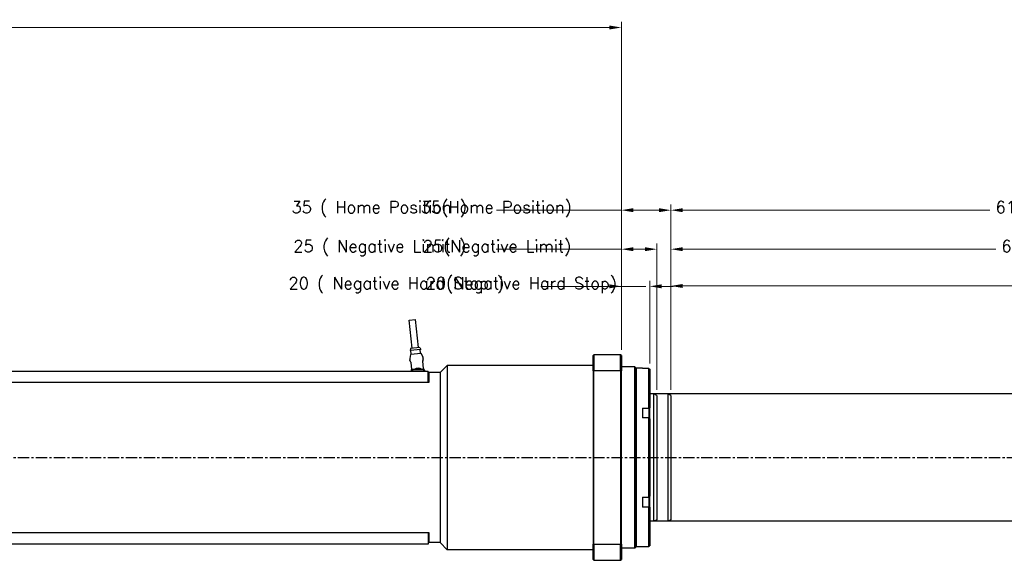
# Model space of a CAD drawing. Extents: x 0 to 2359, y -75 to 1663.
# Tile 3 of 23: x 695 to 1391, y 569 to 951. Entities that reach past the tile are written whole.
import ezdxf

# ---------------------------------------------------------------- set-up
doc = ezdxf.new("R2010")
doc.units = 0
doc.header["$LTSCALE"] = 25.4
doc.linetypes.add('CENTER', pattern=[2, 1.25, -0.25, 0.25, -0.25])
doc.layers.get('0').update_dxf_attribs({"linetype": 'CONTINUOUS'})
doc.layers.get('Defpoints').update_dxf_attribs({"linetype": 'CONTINUOUS'})
doc.layers.add('ATA-CENTER', color=133, linetype='CENTER')
doc.layers.add('ATA-DIM', color=252, linetype='CONTINUOUS', lineweight=25)
doc.styles.get("Standard").update_dxf_attribs({"font": 'simplex.shx'})
doc.dimstyles.new('ata_A1', dxfattribs={"dimtxt": 4.2, "dimasz": 4.2, "dimexe": 2, "dimexo": 2, "dimgap": 2, "dimtad": 0, "dimtih": 1, "dimtoh": 1, "dimdec": 6, "dimdsep": 46, "dimtxsty": 'Standard', "dimcen": 0, "dimclrd": 252, "dimclre": 252, "dimclrt": 4, "dimadec": 6, "dimazin": 2, "dimtfac": 1, "dimtdec": 6, "dimtofl": 0, "dimtmove": 0, "dimatfit": 3, "dimfxl": 0, "dimtolj": 1, "dimtzin": 0, "dimlwd": 0, "dimlwe": 0, "dimarcsym": 0})

# ---------------------------------------------------------------- blocks, each defined once
blk = doc.blocks.new('*D15133')
at = {"layer": 'ATA-DIM', "color": 252, "lineweight": 0}
for p, q in [((1120.3, 717.71), (1120.3, 766.56)), ((1140.3, 708.05), (1140.3, 766.56)), ((1111.9, 762.56), (1103.5, 762.56)), ((1120.3, 762.56), (1137.47, 762.56)), ((1148.7, 762.56), (1157.1, 762.56))]:
    blk.add_line(p, q, dxfattribs=at)
at = {"layer": 'ATA-DIM', "color": 252}
for points in [[(1111.9, 761.16), (1111.9, 763.96), (1120.3, 762.56)], [(1148.7, 763.96), (1148.7, 761.16), (1140.3, 762.56)]]:
    blk.add_solid(points, dxfattribs=at)
at = {"layer": 'Defpoints', "color": 0}
for p in [(1140.3, 762.56), (1120.3, 713.71), (1140.3, 704.05)]:
    blk.add_point(p, dxfattribs=at)
at = {"layer": 'ATA-DIM', "color": 4, "insert": (982.1, 768.94), "char_height": 8.4, "attachment_point": 1}
blk.add_mtext('\\A1;20(Negative Hard Stop)', dxfattribs=at)
blk = doc.blocks.new('*D15132')
at = {"layer": 'ATA-DIM', "color": 252, "lineweight": 0}
for p, q in [((1120.3, 717.71), (1120.3, 792.78)), ((1145.3, 689.55), (1145.3, 792.78)), ((1120.3, 788.78), (1100.43, 788.78)), ((1128.7, 788.78), (1136.9, 788.78))]:
    blk.add_line(p, q, dxfattribs=at)
at = {"layer": 'ATA-DIM', "color": 252}
for points in [[(1128.7, 790.18), (1128.7, 787.38), (1120.3, 788.78)], [(1136.9, 787.38), (1136.9, 790.18), (1145.3, 788.78)]]:
    blk.add_solid(points, dxfattribs=at)
at = {"layer": 'Defpoints', "color": 0}
for p in [(1145.3, 788.78), (1120.3, 713.71), (1145.3, 685.55)]:
    blk.add_point(p, dxfattribs=at)
at = {"layer": 'ATA-DIM', "color": 4, "insert": (980.01, 795.17), "char_height": 8.4, "attachment_point": 1}
blk.add_mtext('\\A1;25(Negative Limit)', dxfattribs=at)
blk = doc.blocks.new('*D15131')
at = {"layer": 'ATA-DIM', "color": 252, "lineweight": 0}
for p, q in [((1120.3, 816.31), (1100.43, 816.31)), ((1120.3, 717.71), (1120.3, 820.31)), ((1128.7, 816.31), (1146.9, 816.31)), ((1155.3, 689.55), (1155.3, 820.31))]:
    blk.add_line(p, q, dxfattribs=at)
at = {"layer": 'ATA-DIM', "color": 252}
for points in [[(1128.7, 817.71), (1128.7, 814.91), (1120.3, 816.31)], [(1146.9, 814.91), (1146.9, 817.71), (1155.3, 816.31)]]:
    blk.add_solid(points, dxfattribs=at)
at = {"layer": 'Defpoints', "color": 0}
for p in [(1155.3, 816.31), (1120.3, 713.71), (1155.3, 685.55)]:
    blk.add_point(p, dxfattribs=at)
at = {"layer": 'ATA-DIM', "color": 4, "insert": (978.66, 822.7), "char_height": 8.4, "attachment_point": 1}
blk.add_mtext('\\A1;35(Home Position)', dxfattribs=at)
blk = doc.blocks.new('*D15113')
at = {"layer": 'ATA-DIM', "color": 252, "lineweight": 0}
for p, q in [((1120.3, 816.31), (1032.05, 816.31)), ((1120.3, 717.71), (1120.3, 820.31)), ((1128.7, 816.31), (1146.9, 816.31)), ((1155.3, 689.55), (1155.3, 820.31))]:
    blk.add_line(p, q, dxfattribs=at)
at = {"layer": 'ATA-DIM', "color": 252}
for points in [[(1128.7, 817.71), (1128.7, 814.91), (1120.3, 816.31)], [(1146.9, 814.91), (1146.9, 817.71), (1155.3, 816.31)]]:
    blk.add_solid(points, dxfattribs=at)
at = {"layer": 'Defpoints', "color": 0}
for p in [(1155.3, 816.31), (1120.3, 713.71), (1155.3, 685.55)]:
    blk.add_point(p, dxfattribs=at)
at = {"layer": 'ATA-DIM', "color": 4, "insert": (887.35, 822.7), "char_height": 8.4, "attachment_point": 1}
blk.add_mtext('\\A1;35 ( Home Position )}', dxfattribs=at)
blk = doc.blocks.new('*D15112')
at = {"layer": 'ATA-DIM', "color": 252, "lineweight": 0}
for p, q in [((1120.3, 717.71), (1120.3, 792.78)), ((1145.3, 689.55), (1145.3, 792.78)), ((1120.3, 788.78), (1031.97, 788.78)), ((1128.7, 788.78), (1136.9, 788.78))]:
    blk.add_line(p, q, dxfattribs=at)
at = {"layer": 'ATA-DIM', "color": 252}
for points in [[(1128.7, 790.18), (1128.7, 787.38), (1120.3, 788.78)], [(1136.9, 787.38), (1136.9, 790.18), (1145.3, 788.78)]]:
    blk.add_solid(points, dxfattribs=at)
at = {"layer": 'Defpoints', "color": 0}
for p in [(1145.3, 788.78), (1120.3, 713.71), (1145.3, 685.55)]:
    blk.add_point(p, dxfattribs=at)
at = {"layer": 'ATA-DIM', "color": 4, "insert": (888.62, 795.17), "char_height": 8.4, "attachment_point": 1}
blk.add_mtext('\\A1;25 ( Negative Limit )', dxfattribs=at)
blk = doc.blocks.new('*D15111')
at = {"layer": 'ATA-DIM', "color": 252, "lineweight": 0}
for p, q in [((1120.3, 717.71), (1120.3, 766.56)), ((1140.3, 708.05), (1140.3, 766.56)), ((1120.3, 762.56), (1063.5, 762.56)), ((1111.9, 762.56), (1103.5, 762.56)), ((1148.7, 762.56), (1157.1, 762.56))]:
    blk.add_line(p, q, dxfattribs=at)
at = {"layer": 'ATA-DIM', "color": 252}
for points in [[(1111.9, 761.16), (1111.9, 763.96), (1120.3, 762.56)], [(1148.7, 763.96), (1148.7, 761.16), (1140.3, 762.56)]]:
    blk.add_solid(points, dxfattribs=at)
at = {"layer": 'Defpoints', "color": 0}
for p in [(1140.3, 762.56), (1120.3, 713.71), (1140.3, 704.05)]:
    blk.add_point(p, dxfattribs=at)
at = {"layer": 'ATA-DIM', "color": 4, "insert": (885.2, 768.94), "char_height": 8.4, "attachment_point": 1}
blk.add_mtext('\\A1;20 ( Negative Hard Stop )', dxfattribs=at)
blk = doc.blocks.new('*D15116')
at = {"layer": 'ATA-DIM', "color": 252, "lineweight": 0}
for p, q in [((1155.3, 689.55), (1155.3, 820.31)), ((1163.7, 816.31), (1380.56, 816.31)), ((1756.9, 816.31), (1564.03, 816.31)), ((1765.3, 689.55), (1765.3, 820.31))]:
    blk.add_line(p, q, dxfattribs=at)
at = {"layer": 'ATA-DIM', "color": 252}
for points in [[(1163.7, 817.71), (1163.7, 814.91), (1155.3, 816.31)], [(1756.9, 814.91), (1756.9, 817.71), (1765.3, 816.31)]]:
    blk.add_solid(points, dxfattribs=at)
at = {"layer": 'Defpoints', "color": 0}
for p in [(1765.3, 816.31), (1155.3, 685.55), (1765.3, 685.55)]:
    blk.add_point(p, dxfattribs=at)
at = {"layer": 'ATA-DIM', "color": 4, "insert": (1384.56, 822.7), "char_height": 8.4, "attachment_point": 1}
blk.add_mtext('\\A1;610 ( Positive Hard Stop )', dxfattribs=at)
blk = doc.blocks.new('*D15115')
at = {"layer": 'ATA-DIM', "color": 252, "lineweight": 0}
for p, q in [((1155.3, 689.55), (1155.3, 792.78)), ((1760.3, 689.55), (1760.3, 792.78)), ((1163.7, 788.78), (1384.73, 788.78)), ((1751.9, 788.78), (1534.86, 788.78))]:
    blk.add_line(p, q, dxfattribs=at)
at = {"layer": 'ATA-DIM', "color": 252}
for points in [[(1163.7, 790.18), (1163.7, 787.38), (1155.3, 788.78)], [(1751.9, 787.38), (1751.9, 790.18), (1760.3, 788.78)]]:
    blk.add_solid(points, dxfattribs=at)
at = {"layer": 'Defpoints', "color": 0}
for p in [(1760.3, 788.78), (1155.3, 685.55), (1760.3, 685.55)]:
    blk.add_point(p, dxfattribs=at)
at = {"layer": 'ATA-DIM', "color": 4, "insert": (1388.73, 795.17), "char_height": 8.4, "attachment_point": 1}
blk.add_mtext('\\A1;605 ( Positive Limit )', dxfattribs=at)
blk = doc.blocks.new('*D15114')
at = {"layer": 'ATA-DIM', "color": 252, "lineweight": 0}
for p, q in [((1155.3, 689.55), (1155.3, 766.82)), ((1755.3, 689.55), (1755.3, 766.82)), ((1163.7, 762.82), (1402.02, 762.82)), ((1746.9, 762.82), (1532.57, 762.82))]:
    blk.add_line(p, q, dxfattribs=at)
at = {"layer": 'ATA-DIM', "color": 252}
for points in [[(1163.7, 764.22), (1163.7, 761.42), (1155.3, 762.82)], [(1746.9, 761.42), (1746.9, 764.22), (1755.3, 762.82)]]:
    blk.add_solid(points, dxfattribs=at)
at = {"layer": 'Defpoints', "color": 0}
for p in [(1755.3, 762.82), (1155.3, 685.55), (1755.3, 685.55)]:
    blk.add_point(p, dxfattribs=at)
at = {"layer": 'ATA-DIM', "color": 4, "insert": (1406.02, 769.21), "char_height": 8.4, "attachment_point": 1}
blk.add_mtext('\\A1;600 ( Travel End )', dxfattribs=at)
blk = doc.blocks.new('*D15136')
at = {"layer": 'ATA-DIM', "color": 252, "lineweight": 0}
for p, q in [((124.3, 868.21), (124.3, 949.24)), ((1120.3, 717.71), (1120.3, 949.24)), ((132.7, 945.24), (581.38, 945.24)), ((1111.9, 945.24), (663.21, 945.24))]:
    blk.add_line(p, q, dxfattribs=at)
at = {"layer": 'ATA-DIM', "color": 252}
for points in [[(132.7, 946.64), (132.7, 943.84), (124.3, 945.24)], [(1111.9, 943.84), (1111.9, 946.64), (1120.3, 945.24)]]:
    blk.add_solid(points, dxfattribs=at)
at = {"layer": 'Defpoints', "color": 0}
for p in [(1120.3, 945.24), (124.3, 864.21), (1120.3, 713.71)]:
    blk.add_point(p, dxfattribs=at)
at = {"layer": 'ATA-DIM', "color": 4, "insert": (622.3, 945.24), "char_height": 8.4, "attachment_point": 5}
blk.add_mtext('\\A1;996(T+356)', dxfattribs=at)

msp = doc.modelspace()

# ---------------------------------------------------------------- linework, layer by layer
for p, q in [((970.3638883, 738.7971876), (974.838449, 739.2750021)), ((972.487508, 718.9102512), (970.3638883, 738.7971876)), ((976.9620687, 719.3880657), (974.838449, 739.2750021)), ((971.3937265, 718.7934521), (971.0558246, 717.2488414)), ((978.7122951, 718.066435), (971.0558246, 717.2488414)), ((978.0558502, 719.5048647), (971.3937265, 718.7934521)), ((971.8290686, 714.7166302), (971.552998, 717.3019319)), ((978.0558502, 719.5048647), (978.7122951, 718.066435)), ((978.4911923, 715.4280428), (978.2151217, 718.0133445)), ((970.8842167, 710.379794), (970.8489236, 710.7103008)), ((971.471989, 714.338934), (970.8982937, 711.6562016)), ((978.7164024, 715.2509547), (971.6463309, 714.4959795)), ((978.919975, 715.1342647), (980.0472238, 712.633167)), ((980.5434771, 704.6852253), (979.9997889, 709.7766708)), ((980.3305115, 711.3885133), (980.2952184, 711.7190202)), ((1100.2953176, 713.7093954), (1100.7953176, 714.2093954)), ((1100.2953176, 702.9160127), (1100.2953176, 713.7093954)), ((1119.7953176, 714.2093954), (1100.7953176, 714.2093954)), ((1100.7953176, 714.2093954), (1100.7953176, 703.0995412)), ((1119.7953176, 703.0995412), (1119.7953176, 714.2093954)), ((1120.2953176, 713.7093954), (1119.7953176, 714.2093954)), ((1120.2953176, 713.7093954), (1120.2953176, 702.9160127)), ((313.7953176, 702.7093954), (983.7953176, 702.7093954)), ((971.5478409, 708.8741324), (972.0915292, 703.782687)), ((972.7953176, 703.7093954), (972.7953176, 703.3093954)), ((972.8953176, 703.3093954), (972.7953176, 703.3093954)), ((972.7953176, 703.3093954), (972.7953176, 702.7093954)), ((973.4953176, 703.8093954), (972.8953176, 703.8093954)), ((972.8953176, 703.3093954), (972.9953176, 703.3093954)), ((972.9853176, 702.9476895), (972.9953176, 702.9476895)), ((972.9853176, 702.8942858), (972.9853176, 702.9476895)), ((972.9853176, 702.8942858), (972.9953176, 702.8942858)), ((972.9853176, 702.8291517), (972.9853176, 702.8942858)), ((972.9853176, 702.8291517), (972.9953176, 702.8291517)), ((972.9853176, 702.8093954), (972.9853176, 702.8291517)), ((972.9853176, 702.8093954), (972.9853176, 702.7093954)), ((972.9953176, 702.8093954), (972.9853176, 702.8093954)), ((972.9953176, 702.7093954), (972.9953176, 703.3093954)), ((973.0053176, 702.7093954), (973.0053176, 703.2993954)), ((980.0953176, 703.8093954), (973.4953176, 703.8093954)), ((973.5053176, 703.7993954), (980.0853176, 703.7993954)), ((980.6953176, 703.8093954), (980.0953176, 703.8093954)), ((980.5853176, 703.2993954), (980.5853176, 702.7093954)), ((980.5953176, 703.3093954), (980.5953176, 702.7093954)), ((980.6953176, 703.3093954), (980.5953176, 703.3093954)), ((980.6953176, 703.3093954), (980.7953176, 703.3093954)), ((980.7953176, 703.3093954), (980.7953176, 703.7093954)), ((980.7953176, 702.7093954), (980.7953176, 703.3093954)), ((981.2573081, 702.7093954), (981.206887, 703.1815708)), ((983.7953176, 694.7093954), (983.7953176, 702.7093954)), ((992.2953176, 701.7093954), (997.2953176, 706.7093954)), ((997.2953176, 706.7093954), (997.2953176, 576.7093954)), ((1100.2953176, 706.7093954), (997.2953176, 706.7093954)), ((1100.2953176, 702.9160127), (1100.2953176, 580.5027782)), ((1100.7953176, 703.0995412), (1119.7953176, 703.0995412)), ((1100.7953176, 580.3192497), (1100.7953176, 703.0995412)), ((1119.7953176, 703.0995412), (1119.7953176, 580.3192497)), ((1129.7953176, 705.7093954), (1120.2953176, 705.7093954)), ((1120.2953176, 580.5027782), (1120.2953176, 702.9160127)), ((1130.2953176, 705.2093954), (1129.7953176, 705.7093954)), ((1129.7953176, 577.7093954), (1129.7953176, 705.7093954)), ((1130.2953176, 705.2093954), (1130.2953176, 578.2093954)), ((1130.2953176, 704.2093954), (1130.7953176, 704.7093954)), ((1135.2953176, 704.7093954), (1130.7953176, 704.7093954)), ((1130.7953176, 704.7093954), (1130.7953176, 578.7093954)), ((1135.2953176, 704.7093954), (1135.2953176, 704.5822831)), ((1139.7953176, 704.5822831), (1135.2953176, 704.5822831)), ((1139.7953176, 676.6099409), (1139.7953176, 704.5822831)), ((1140.2953176, 704.047185), (1140.2953176, 676.7754045)), ((983.7953176, 701.2093954), (984.2953176, 701.7093954)), ((984.2953176, 701.7093954), (984.2953176, 694.7093954)), ((992.2953176, 701.7093954), (984.2953176, 701.7093954)), ((992.2953176, 701.7093954), (992.2953176, 581.7093954)), ((983.7953176, 694.7093954), (313.7953176, 694.7093954)), ((984.2953176, 694.7093954), (983.7953176, 694.7093954)), ((1153.2953176, 686.7093954), (1140.2953176, 686.7093954)), ((1153.2953176, 686.7093954), (1140.2953176, 686.7093954)), ((1155.2953176, 685.5546949), (1153.2953176, 686.7093954)), ((1155.2953176, 685.5546949), (1153.2953176, 686.7093954)), ((1153.2953176, 596.7093954), (1153.2953176, 686.7093954)), ((1155.2953176, 685.5546949), (1155.2953176, 597.864096)), ((1155.2953176, 685.5546949), (1155.2953176, 597.864096)), ((1135.2953176, 676.6099409), (1139.7953176, 676.6099409)), ((1135.2953176, 676.6099409), (1135.2953176, 669.6817377)), ((1139.7953176, 676.6099409), (1139.7953176, 674.4234971)), ((1140.2953176, 674.8565098), (1140.2953176, 676.7754045)), ((1140.2953176, 668.9811759), (1140.2953176, 674.8565098)), ((1139.7953176, 669.6817377), (1135.2953176, 669.6817377)), ((1139.7953176, 674.4234971), (1139.7953176, 669.6817377)), ((1139.7953176, 613.7370532), (1139.7953176, 669.6817377)), ((1140.2953176, 668.9811759), (1140.2953176, 614.437615)), ((1135.2953176, 613.7370532), (1139.7953176, 613.7370532)), ((1135.2953176, 613.7370532), (1135.2953176, 606.80885)), ((1139.7953176, 613.7370532), (1139.7953176, 608.9952938)), ((1140.2953176, 608.5622811), (1140.2953176, 614.437615)), ((1139.7953176, 606.80885), (1135.2953176, 606.80885)), ((1139.7953176, 608.9952938), (1139.7953176, 606.80885)), ((1139.7953176, 578.8365078), (1139.7953176, 606.80885)), ((1140.2953176, 606.6433864), (1140.2953176, 608.5622811)), ((1140.2953176, 606.6433864), (1140.2953176, 579.3716059)), ((1153.2953176, 596.7093954), (1140.2953176, 596.7093954)), ((1153.2953176, 596.7093954), (1140.2953176, 596.7093954)), ((1155.2953176, 597.864096), (1153.2953176, 596.7093954)), ((1155.2953176, 597.864096), (1153.2953176, 596.7093954)), ((313.7953176, 588.7093954), (983.7953176, 588.7093954)), ((983.7953176, 588.7093954), (983.7953176, 580.7093954)), ((983.7953176, 588.7093954), (984.2953176, 588.7093954)), ((984.2953176, 588.7093954), (984.2953176, 581.7093954)), ((983.7953176, 580.7093954), (313.7953176, 580.7093954)), ((983.7953176, 582.2093954), (984.2953176, 581.7093954)), ((992.2953176, 581.7093954), (984.2953176, 581.7093954)), ((992.2953176, 581.7093954), (997.2953176, 576.7093954)), ((1100.2953176, 569.7093954), (1100.2953176, 580.5027782)), ((1119.7953176, 580.3192497), (1100.7953176, 580.3192497)), ((1100.7953176, 580.3192497), (1100.7953176, 569.2093954)), ((1119.7953176, 569.2093954), (1119.7953176, 580.3192497)), ((1120.2953176, 580.5027782), (1120.2953176, 569.7093954)), ((1129.7953176, 577.7093954), (1120.2953176, 577.7093954)), ((1130.2953176, 578.2093954), (1129.7953176, 577.7093954)), ((1130.2953176, 579.2093954), (1130.7953176, 578.7093954)), ((1135.2953176, 578.7093954), (1130.7953176, 578.7093954)), ((1135.2953176, 578.8365078), (1139.7953176, 578.8365078)), ((1135.2953176, 578.8365078), (1135.2953176, 578.7093954)), ((1100.2953176, 576.7093954), (997.2953176, 576.7093954)), ((1100.2953176, 569.7093954), (1100.7953176, 569.2093954)), ((1100.7953176, 569.2093954), (1119.7953176, 569.2093954)), ((1119.7953176, 569.2093954), (1120.2953176, 569.7093954))]:
    msp.add_line(p, q)
at = {"color": 251}
for p, q in [((1145.2953176, 685.5546949), (1143.2953176, 686.7093954)), ((1143.2953176, 596.7093954), (1143.2953176, 686.7093954)), ((1145.2953176, 685.5546949), (1145.2953176, 597.864096)), ((1145.2953176, 597.864096), (1143.2953176, 596.7093954))]:
    msp.add_line(p, q, dxfattribs=at)
for centre, radius, start, end in [((973.8319641, 711.0288438), 3, 167.9292559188, 186.0952124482), ((971.667567, 714.2971102), 0.2, 96.0952124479, 167.92925592), ((971.6301992, 714.695394), 0.2, 276.0952124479, 6.0952124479), ((978.6900616, 715.449279), 0.2, 186.0952124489, 276.0952124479), ((978.7376386, 715.0520853), 0.2, 24.2611689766, 96.0952124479), ((977.312178, 711.4004773), 3, 6.0952124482, 24.2611689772), ((976.7953176, 699.7593954), 5, 143.1301023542, 143.842991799), ((972.8953176, 703.7093954), 0.1, 90, 180), ((973.4953176, 703.3093954), 0.5, 90, 180), ((973.5053176, 703.2993954), 0.5, 90, 180), ((976.7953176, 699.7593954), 5, 54.0959314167, 125.9040685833), ((976.7953176, 699.7593954), 4.7, 59.5082382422, 120.4917617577), ((976.7953176, 699.7593954), 4.1, 81.0427839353, 98.9572160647), ((980.0853176, 703.2993954), 0.5, 0, 90), ((980.0953176, 703.3093954), 0.5, 0, 90), ((980.6953176, 703.7093954), 0.1, 0, 90), ((976.7953176, 699.7593954), 5, 36.157008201, 36.8698976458)]:
    msp.add_arc(centre, radius, start, end)
for points in [[(970.8833703, 710.3797044), (970.8833547, 710.3796581), (970.8833508, 710.3795989), (970.8833585, 710.3795267)], [(971.1647242, 709.9577717), (971.212119, 709.8845282), (971.2639606, 709.7969593), (971.3141623, 709.6928512)], [(971.3568971, 709.5975088), (971.3328419, 709.6530025), (971.308396, 709.704898), (971.284236, 709.7526879)], [(971.3568971, 709.5975088), (971.3327314, 709.6532574), (971.3084365, 709.7048091), (971.2843738, 709.752422)], [(980.0208877, 710.4556174), (979.9933811, 710.2875631), (979.979601, 710.0939245), (979.9901322, 709.8976995)], [(980.1703826, 710.989621), (980.22078, 711.1129788), (980.2667921, 711.1915963), (980.2897119, 711.2335471)], [(980.3313577, 711.3886045), (980.3313827, 711.3885626), (980.3313991, 711.3885055), (980.3314067, 711.3884333)], [(971.5317232, 708.9944712), (971.538119, 708.954623), (971.5435354, 708.9144516), (971.5478409, 708.8741324)], [(980.559383, 704.5658508), (980.5530913, 704.6053719), (980.5477492, 704.6452188), (980.5434771, 704.6852253)], [(980.9406771, 703.5807552), (980.8779524, 703.6755536), (980.8056827, 703.7960895), (980.7397069, 703.9469241)], [(981.2065047, 703.1815299), (981.2065232, 703.1815779), (981.2065222, 703.1816492), (981.2065017, 703.1817437)], [(1100.2953176, 702.9160127), (1100.4619681, 702.9772747), (1100.6286356, 703.0384509), (1100.7953176, 703.0995412)], [(1119.7953176, 703.0995412), (1119.9619996, 703.0384509), (1120.1286671, 702.9772747), (1120.2953176, 702.9160127)], [(1139.7953176, 704.5822831), (1139.9622414, 704.4044021), (1140.1289125, 704.2260354), (1140.2953176, 704.047185)], [(1139.7953176, 676.6099409), (1139.9622414, 676.6655606), (1140.1289125, 676.7207187), (1140.2953176, 676.7754045)], [(1140.2953176, 668.9811759), (1140.1289125, 669.2147121), (1139.9622414, 669.4482369), (1139.7953176, 669.6817377)], [(1139.7953176, 613.7370532), (1139.9622414, 613.970554), (1140.1289125, 614.2040788), (1140.2953176, 614.437615)], [(1140.2953176, 606.6433864), (1140.1289125, 606.6980722), (1139.9622414, 606.7532303), (1139.7953176, 606.80885)], [(1100.2953176, 580.5027782), (1100.4619681, 580.4415162), (1100.6286356, 580.38034), (1100.7953176, 580.3192497)], [(1120.2953176, 580.5027782), (1120.1286671, 580.4415162), (1119.9619996, 580.38034), (1119.7953176, 580.3192497)], [(1139.7953176, 578.8365078), (1139.9622414, 579.0143888), (1140.1289125, 579.1927555), (1140.2953176, 579.3716059)]]:
    msp.add_open_spline(points, degree=3)
for points, knots in [([(970.9568192, 710.2369374), (970.9466828, 710.2486637), (970.9380164, 710.2590139), (970.9259904, 710.2746456), (970.9222337, 710.2795029), (970.9130469, 710.2936221), (970.9088027, 710.3002064), (970.8996474, 710.3188284), (970.8955288, 710.3283443), (970.8880696, 710.3513106), (970.8848935, 710.3652921), (970.8833585, 710.3795267)], [0, 0, 0, 0, 0.022971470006, 0.022971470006, 0.034367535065, 0.034367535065, 0.040556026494, 0.040556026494, 0.044492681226, 0.044492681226, 0.048992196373, 0.048992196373, 0.048992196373, 0.048992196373]), ([(970.9568192, 710.2369374), (970.9554936, 710.238471), (970.9225036, 710.2768274), (970.927082, 710.2782885), (970.9601613, 710.2394871)], [0.42248596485, 0.42248596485, 0.42248596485, 0.42248596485, 0.42857142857, 0.58042167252, 0.58042167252, 0.58042167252, 0.58042167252]), ([(971.1647242, 709.9577717), (971.0942333, 710.0667075), (971.0337456, 710.1474175), (970.9805393, 710.2150887), (970.968739, 710.2294255), (970.9601613, 710.2394871)], [0, 0, 0, 0, 0.070625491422, 0.070625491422, 0.096970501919, 0.096970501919, 0.096970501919, 0.096970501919]), ([(971.5317232, 708.9944712), (971.513603, 709.107368), (971.4874079, 709.2182715), (971.4249849, 709.428409), (971.3875716, 709.5292072), (971.3374975, 709.6433765), (971.3258502, 709.6686129), (971.3141623, 709.6928512)], [0, 0, 0, 0, 0.034494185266, 0.034494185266, 0.070853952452, 0.070853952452, 0.081689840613, 0.081689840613, 0.081689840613, 0.081689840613]), ([(979.9893409, 710.1814739), (979.9830112, 710.0668117), (979.9846422, 709.9438516), (979.9966719, 709.807213), (979.9981592, 709.7919325), (979.9997889, 709.7766708)], [0, 0, 0, 0, 0.036577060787, 0.036577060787, 0.041181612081, 0.041181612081, 0.041181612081, 0.041181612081]), ([(980.0208977, 710.4556744), (980.0097022, 710.3872836), (980.0007327, 710.3142665), (979.9862853, 710.1304515), (979.9838801, 710.0141939), (979.9901322, 709.8976995)], [0.021823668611, 0.021823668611, 0.021823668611, 0.021823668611, 0.046355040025, 0.046355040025, 0.081549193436, 0.081549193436, 0.081549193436, 0.081549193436]), ([(979.9893409, 710.1814739), (979.9923544, 710.2360628), (980.0026131, 710.3502584), (980.0214608, 710.4619642), (980.0328125, 710.5197034), (980.0336779, 710.5240559)], [0.075641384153, 0.075641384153, 0.075641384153, 0.075641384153, 0.107142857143, 0.142857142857, 0.145784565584, 0.145784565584, 0.145784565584, 0.145784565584]), ([(980.1703826, 710.989621), (980.1506752, 710.9413833), (980.1298554, 710.8852131), (980.0826358, 710.7366412), (980.0560776, 710.636716), (980.0336779, 710.5240559)], [0, 0, 0, 0, 0.032685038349, 0.032685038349, 0.075239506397, 0.075239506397, 0.075239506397, 0.075239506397]), ([(980.236816, 711.1351808), (980.2253263, 711.1101467), (980.2125316, 711.0813062), (980.1821662, 711.0099255), (980.1639601, 710.9657352), (980.145444, 710.9167748)], [0.044628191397, 0.044628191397, 0.044628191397, 0.044628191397, 0.068505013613, 0.068505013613, 0.09699652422, 0.09699652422, 0.09699652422, 0.09699652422]), ([(980.2363827, 711.1343266), (980.2202994, 711.099246), (980.1914386, 711.0333126), (980.1577922, 710.9494259), (980.145444, 710.9167748)], [0.65581319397, 0.65581319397, 0.65581319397, 0.65581319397, 0.714285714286, 0.747278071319, 0.747278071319, 0.747278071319, 0.747278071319]), ([(980.3314067, 711.3884333), (980.3323479, 711.3795326), (980.3326594, 711.3706454), (980.3322168, 711.3543501), (980.3315531, 711.3468152), (980.3291488, 711.3292786), (980.3270175, 711.3200493), (980.3235562, 711.3074145), (980.3221093, 711.3029816), (980.3189499, 711.293862), (980.3173932, 711.2899467), (980.3128151, 711.278818), (980.3103155, 711.2735333), (980.3024509, 711.2572731), (980.2965181, 711.2460047), (980.2897119, 711.2335471)], [0, 0, 0, 0, 0.002812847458, 0.002812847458, 0.005364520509, 0.005364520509, 0.009288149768, 0.009288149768, 0.012472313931, 0.012472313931, 0.017212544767, 0.017212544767, 0.027993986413, 0.027993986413, 0.04903223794, 0.04903223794, 0.04903223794, 0.04903223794]), ([(971.9723765, 702.7093954), (971.9753529, 702.7183572), (971.9783273, 702.7274918), (972.0082158, 702.8212287), (972.035014, 702.9217454), (972.0575839, 703.0352007)], [0.028080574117, 0.028080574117, 0.028080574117, 0.028080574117, 0.032805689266, 0.032805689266, 0.075664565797, 0.075664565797, 0.075664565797, 0.075664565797]), ([(972.1018178, 703.3813922), (972.0988483, 703.3257626), (972.0941001, 703.2712338), (972.0877283, 703.2183241), (972.0806426, 703.159486), (972.0716427, 703.1026031), (972.0614188, 703.0489833), (972.060524, 703.0442907), (972.0596226, 703.0396228), (972.0587148, 703.0349794)], [0.075027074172, 0.075027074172, 0.075027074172, 0.075027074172, 0.107142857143, 0.107142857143, 0.107142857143, 0.142857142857, 0.142857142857, 0.142857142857, 0.145982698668, 0.145982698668, 0.145982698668, 0.145982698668]), ([(972.0745521, 703.128226), (972.0845667, 703.1939315), (972.0925028, 703.2636275), (972.1052171, 703.4393006), (972.1071252, 703.55009), (972.1012015, 703.6611518)], [0.020990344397, 0.020990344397, 0.020990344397, 0.020990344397, 0.044178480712, 0.044178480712, 0.077732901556, 0.077732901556, 0.077732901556, 0.077732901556]), ([(972.1021535, 703.3813499), (972.1083327, 703.4961243), (972.1065308, 703.6191318), (972.0944117, 703.7545441), (972.0930309, 703.7686234), (972.0915292, 703.782687)], [0, 0, 0, 0, 0.036569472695, 0.036569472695, 0.040812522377, 0.040812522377, 0.040812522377, 0.040812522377]), ([(980.5434771, 704.6852253), (980.5710011, 704.427473), (980.6689841, 704.0935137), (980.7852004, 703.8484482), (980.8140413, 703.7929955)], [0, 0, 0, 0, 0.14285714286, 0.18990323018, 0.18990323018, 0.18990323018, 0.18990323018]), ([(980.5434771, 704.6852253), (980.5547917, 704.5792683), (980.5741929, 704.4732024), (980.6241783, 704.2672674), (980.6558814, 704.1658028), (980.7290138, 703.9683498), (980.7719962, 703.8738337), (980.8140668, 703.7929473)], [0, 0, 0, 0, 0.03196783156, 0.03196783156, 0.06597153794, 0.06597153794, 0.10501495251, 0.10501495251, 0.10501495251, 0.10501495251]), ([(980.559383, 704.5658508), (980.5773778, 704.4528169), (980.60338, 704.3417372), (980.6650328, 704.1331547), (980.7016803, 704.0338607), (980.7397069, 703.9469241)], [0, 0, 0, 0, 0.034526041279, 0.034526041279, 0.070302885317, 0.070302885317, 0.070302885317, 0.070302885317]), ([(980.9406771, 703.5807552), (981.0123467, 703.4724379), (981.0712505, 703.3943739), (981.1178393, 703.3357509), (981.1269477, 703.3247478), (981.1335184, 703.3170683)], [0, 0, 0, 0, 0.072611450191, 0.072611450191, 0.095568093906, 0.095568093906, 0.095568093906, 0.095568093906]), ([(981.1173652, 703.3436812), (981.1255828, 703.3339803), (981.1662099, 703.286222), (981.1628707, 703.2827629), (981.1335184, 703.3170683)], [0.39799953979, 0.39799953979, 0.39799953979, 0.39799953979, 0.42857142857, 0.57544528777, 0.57544528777, 0.57544528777, 0.57544528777]), ([(981.1173652, 703.3436812), (981.1318088, 703.3266306), (981.1444215, 703.3118226), (981.1602648, 703.2915082), (981.1648078, 703.2856021), (981.1741934, 703.2716061), (981.1779587, 703.2660375), (981.1852587, 703.2522202), (981.1870925, 703.2485695), (981.1917168, 703.2384389), (981.1946521, 703.2312652), (981.2013459, 703.2109948), (981.2047185, 703.1965648), (981.2063065, 703.1817887)], [0, 0, 0, 0, 0.029962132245, 0.029962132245, 0.044782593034, 0.044782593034, 0.052433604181, 0.052433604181, 0.054683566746, 0.054683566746, 0.05779365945, 0.05779365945, 0.062521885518, 0.062521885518, 0.062521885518, 0.062521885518])]:
    msp.add_open_spline(points, degree=3, knots=knots)
at = {"layer": 'ATA-CENTER', "ltscale": 0.25}
msp.add_line((97.22806, 641.7093954), (1766.8320209, 641.7093954), dxfattribs=at)
at = {"layer": 'ATA-DIM'}
for p, q in [((1763.2953176, 686.7093954), (1140.2953176, 686.7093954)), ((1763.2953176, 596.7093954), (1140.2953176, 596.7093954))]:
    msp.add_line(p, q, dxfattribs=at)

# ---------------------------------------------------------------- dimensions: what is measured, and where the dimension line sits
dim = msp.add_linear_dim(base=(1120.2953175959, 945.2377081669), p1=(124.2953175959, 864.2093954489), p2=(1120.2953175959, 713.7093954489), text='<>(T+356)', dimstyle='ata_A1', override={"dimscale": 2, "dimtxt": 4.2, "dimtxsty": 'Standard', "dimtfac": 0.571429, "dimtdec": 2, "dimtfill": 0}, dxfattribs=at)
dim.commit()
dim.dimension.update_dxf_attribs({"geometry": '*D15136', "text_midpoint": (622.2953175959, 945.2377081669)})
for base, p1, p2, text, override, picture, middle in [((1155.2953176, 816.3115665), (1120.2953176, 713.7093954), (1155.2953176, 685.5546949), '<> ( Home Position )}', {"dimscale": 2, "dimtfac": 0.571429, "dimtdec": 2}, '*D15113', (957.6953176, 816.3115665)), ((1155.2953176, 816.3115665), (1120.2953176, 713.7093954), (1155.2953176, 685.5546949), '<>(Home Position)', {"dimscale": 2, "dimtxt": 4.2, "dimtxsty": 'Standard', "dimtfac": 0.571429, "dimtdec": 2}, '*D15131', (1037.5453176, 816.3115665)), ((1765.2953175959, 816.3115664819), (1155.2953175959, 685.5546949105), (1765.2953175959, 685.5546949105), '<> ( Positive Hard Stop )', {"dimscale": 2, "dimtfac": 0.571429, "dimtdec": 2}, '*D15116', (1472.2953175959, 816.3115664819)), ((1145.2953176, 788.7822886), (1120.2953176, 713.7093954), (1145.2953176, 685.5546949), '<> ( Negative Limit )', {"dimscale": 2, "dimtfac": 0.571429, "dimtdec": 2}, '*D15112', (958.2953176, 788.7822886)), ((1145.2953176, 788.7822886), (1120.2953176, 713.7093954), (1145.2953176, 685.5546949), '<>(Negative Limit)', {"dimscale": 2, "dimtxt": 4.2, "dimtxsty": 'Standard', "dimtfac": 0.571429, "dimtdec": 2}, '*D15132', (1038.2173176, 788.7822886)), ((1760.2953175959, 788.782288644), (1155.2953175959, 685.5546949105), (1760.2953175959, 685.5546949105), '<> ( Positive Limit )', {"dimscale": 2, "dimtfac": 0.571429, "dimtdec": 2}, '*D15115', (1459.7953175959, 788.782288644)), ((1140.2953176, 762.5573375), (1120.2953176, 713.7093954), (1140.2953176, 704.047185), '<> ( Negative Hard Stop )', {"dimscale": 2, "dimtfac": 0.571429, "dimtdec": 2}, '*D15111', (972.3453176, 762.5573375)), ((1140.2953176, 762.5573375), (1120.2953176, 713.7093954), (1140.2953176, 704.047185), '<>(Negative Hard Stop)', {"dimscale": 2, "dimtxt": 4.2, "dimtxsty": 'Standard', "dimtfac": 0.571429, "dimtdec": 2}, '*D15133', (1057.7884879, 762.5573375)), ((1755.2953175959, 762.8232845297), (1155.2953175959, 685.5546949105), (1755.2953175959, 685.5546949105), '<> ( Travel End )', {"dimscale": 2, "dimtfac": 0.571429, "dimtdec": 2}, '*D15114', (1467.2953175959, 762.8232845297))]:
    dim = msp.add_linear_dim(base=base, p1=p1, p2=p2, angle=180, text=text, dimstyle='ata_A1', override=override, dxfattribs=at)
    dim.commit()
    dim.dimension.update_dxf_attribs({"geometry": picture, "text_midpoint": middle, "dimtype": 160})

doc.saveas('drawing.dxf')
